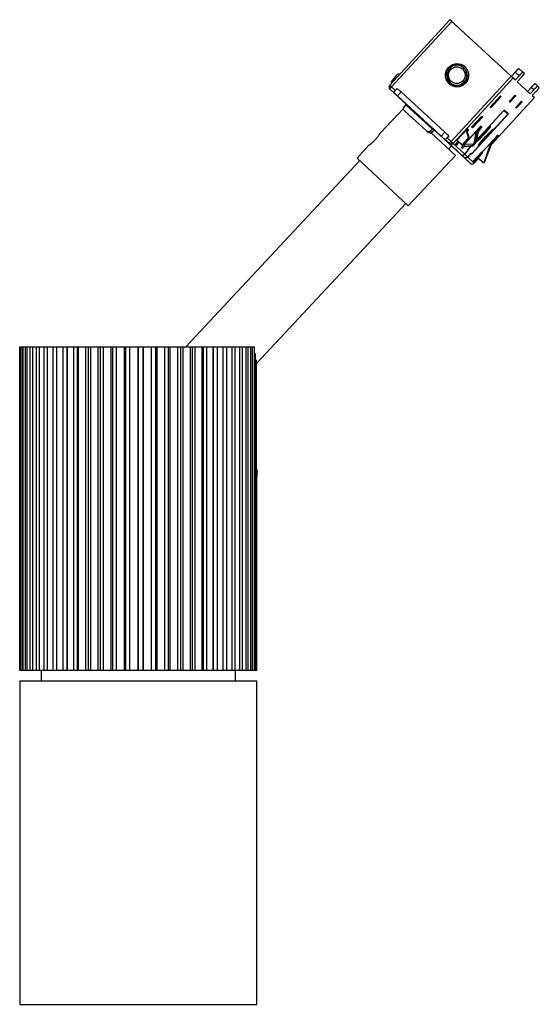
# Model space of a CAD drawing. Header units: millimetres. Extents: x -8 to 89, y -89 to 93.
import ezdxf

# ---------------------------------------------------------------- set-up
doc = ezdxf.new("R2010")
doc.units = ezdxf.units.MM

msp = doc.modelspace()

# ---------------------------------------------------------------- linework, layer by layer
at = {"color": 7, "linetype": 'Continuous', "lineweight": 25}
for p, q in [((71.98, 93.45), (60.82, 81.3)), ((72.33, 93.13), (71.98, 93.45)), ((61.17, 80.97), (72.33, 93.13)), ((72.33, 93.13), (83.37, 83)), ((72.14, 84.21), (71.93, 84.4)), ((72.08, 84.52), (72.6, 85.07)), ((72.32, 84.69), (72.74, 85.14)), ((73.06, 85.2), (72.79, 84.9)), ((73.65, 84.93), (73.85, 85.15)), ((73.89, 85.15), (73.69, 84.92)), ((74.65, 84.41), (74.55, 84.51)), ((84.8, 84.39), (85.54, 83.71)), ((62.11, 83.19), (61.07, 81.95)), ((62.49, 83.32), (62.65, 83.29)), ((71.24, 83.17), (71.52, 83.48)), ((71.25, 83.22), (71.5, 83.5)), ((72.21, 70.84), (83.37, 83)), ((83.75, 82.65), (72.6, 70.49)), ((75.35, 82.46), (74.75, 81.81)), ((83.42, 82.95), (84.1, 83.7)), ((83.75, 82.65), (84.15, 82.27)), ((84.84, 83.02), (84.1, 83.7)), ((84.84, 83.02), (84.15, 82.27)), ((84.5, 81.94), (85.18, 82.68)), ((85.82, 83.45), (85.54, 83.71)), ((60.85, 81.27), (60.82, 81.3)), ((61.17, 80.97), (60.85, 81.27)), ((61.59, 79.91), (60.85, 80.59)), ((63.91, 77.73), (60.85, 80.59)), ((61.27, 81.78), (61.07, 81.95)), ((61.07, 81.95), (61.23, 81.8)), ((61.17, 80.97), (61.89, 80.32)), ((61.23, 81.8), (61.26, 81.78)), ((62.23, 80.68), (61.55, 79.95)), ((72.03, 81.8), (72.12, 81.72)), ((73.92, 81.28), (73.62, 80.96)), ((74.65, 81.9), (74.42, 82.12)), ((74.65, 81.9), (74.72, 81.84)), ((86.92, 79.69), (84.5, 81.94)), ((86.41, 80.16), (87.08, 80.9)), ((87.6, 80.42), (86.92, 79.69)), ((87.6, 80.42), (87.08, 80.9)), ((88.31, 81.13), (87.79, 81.6)), ((88.59, 80.87), (88.31, 81.13)), ((61.55, 79.95), (61.59, 79.91)), ((62.25, 79.3), (62.93, 80.04)), ((70.35, 71.87), (62.25, 79.3)), ((71.03, 72.61), (62.93, 80.04)), ((79.44, 77.21), (81.39, 79.33)), ((81.53, 79.19), (79.59, 77.08)), ((79.72, 70.32), (87.67, 78.99)), ((81.38, 79.33), (81.53, 79.19)), ((81.39, 79.33), (81.53, 79.19)), ((83.02, 78.25), (84.11, 79.45)), ((84.23, 79.35), (83.13, 78.15)), ((83.43, 78.71), (83.64, 78.72)), ((83.53, 78.81), (84.04, 79.37)), ((83.53, 78.81), (83.53, 78.81)), ((83.53, 78.81), (83.64, 78.72)), ((83.64, 78.72), (84.14, 79.27)), ((84.04, 79.37), (84.04, 79.37)), ((84.04, 79.37), (84.14, 79.27)), ((84.11, 79.45), (84.23, 79.35)), ((84.23, 79.35), (84.11, 79.45)), ((87.27, 79.36), (87.95, 80.1)), ((87.27, 79.36), (87.67, 78.99)), ((63.42, 77.04), (59.12, 72.44)), ((63.5, 77.22), (63.83, 77.65)), ((63.93, 77.76), (63.83, 77.65)), ((68.76, 73.13), (63.83, 77.65)), ((68.89, 73.21), (63.89, 77.8)), ((63.89, 77.8), (63.93, 77.76)), ((79.59, 77.08), (79.44, 77.21)), ((79.45, 77.21), (79.59, 77.08)), ((83.13, 78.15), (83.02, 78.25)), ((83.13, 78.15), (83.02, 78.25)), ((84.21, 77.14), (85.31, 78.34)), ((84.32, 77.04), (84.21, 77.14)), ((84.32, 77.04), (84.21, 77.14)), ((85.42, 78.23), (84.32, 77.04)), ((84.63, 77.6), (84.83, 77.61)), ((84.72, 77.7), (85.23, 78.25)), ((84.72, 77.7), (84.83, 77.61)), ((84.72, 77.7), (84.72, 77.7)), ((84.83, 77.61), (85.33, 78.16)), ((85.23, 78.26), (85.23, 78.25)), ((85.23, 78.25), (85.33, 78.16)), ((85.42, 78.23), (85.3, 78.34)), ((85.31, 78.34), (85.42, 78.23)), ((67.69, 72.75), (63.56, 76.54)), ((82.84, 75.97), (75.99, 68.51)), ((76.03, 73.49), (77.94, 75.57)), ((76.07, 68.61), (82.77, 75.9)), ((78.08, 75.44), (76.18, 73.36)), ((76.88, 71.02), (82.08, 76.68)), ((82.02, 76.61), (76.88, 71.01)), ((77.94, 75.57), (78.08, 75.44)), ((77.94, 75.57), (78.08, 75.44)), ((82.02, 76.61), (82.01, 76.61)), ((82.77, 75.9), (82.02, 76.61)), ((82.07, 76.68), (82.1, 76.65)), ((82.08, 76.68), (82.84, 75.97)), ((82.84, 75.97), (82.1, 76.65)), ((68.76, 73.13), (68.36, 72.76)), ((68.76, 73.13), (68.86, 73.24)), ((69.07, 72.93), (68.76, 73.13)), ((69.17, 72.95), (68.89, 73.21)), ((68.89, 73.05), (68.97, 73.14)), ((68.97, 73.14), (68.89, 73.05)), ((73.28, 71.09), (75.25, 73.23)), ((74.88, 70.6), (77.49, 73.44)), ((77.52, 73.42), (74.88, 70.54)), ((75.24, 73.23), (75.44, 73.05)), ((75.25, 73.23), (75.44, 73.05)), ((76.18, 73.36), (76.03, 73.49)), ((76.18, 73.36), (76.03, 73.49)), ((76.82, 70.8), (77.26, 73.11)), ((77.26, 73.11), (77.39, 72.99)), ((77.7, 73.25), (77.36, 72.88)), ((77.38, 72.96), (77.67, 73.28)), ((77.49, 73.44), (77.52, 73.42)), ((77.7, 73.25), (77.67, 73.28)), ((67.76, 72.7), (68.07, 72.51)), ((68.36, 72.76), (68.67, 72.56)), ((73.01, 68.27), (68.52, 72.47)), ((68.67, 72.56), (69.07, 72.93)), ((68.67, 72.56), (69.07, 72.93)), ((68.67, 72.56), (68.67, 72.56)), ((69.06, 73.05), (69, 72.98)), ((69.07, 72.93), (69.13, 72.99)), ((69.13, 72.99), (69.07, 72.93)), ((69.07, 72.93), (69.07, 72.93)), ((69.11, 72.97), (74.03, 68.46)), ((73.03, 69.38), (69.11, 72.97)), ((70.35, 71.87), (71.03, 72.61)), ((71.12, 71.17), (71.8, 71.9)), ((71.81, 71.89), (71.47, 71.52)), ((71.47, 71.52), (72.21, 70.84)), ((71.81, 71.89), (71.8, 71.9)), ((75.32, 71.44), (74.27, 70.21)), ((75.48, 71.29), (74.42, 70.07)), ((75.39, 71.83), (75, 72.96)), ((75.55, 71.68), (75.08, 73.05)), ((75.44, 73.05), (75.18, 72.76)), ((75.32, 71.44), (75.48, 71.29)), ((75.39, 71.83), (75.55, 71.68)), ((76.51, 70.54), (76.94, 72.78)), ((76.82, 70.76), (77.39, 72.99)), ((77.39, 72.99), (76.82, 70.79)), ((77.38, 72.99), (77.39, 72.99)), ((77.98, 68.88), (80.68, 71.83)), ((78.01, 68.86), (80.71, 71.8)), ((78.1, 72.26), (78.24, 72.12)), ((78.63, 71.76), (78.77, 71.63)), ((80.89, 71.64), (79.74, 70.38)), ((80.86, 71.66), (79.78, 70.48)), ((80.71, 71.8), (80.68, 71.83)), ((80.89, 71.64), (80.86, 71.66)), ((56.98, 70.15), (54.77, 67.79)), ((71.15, 71.13), (71.12, 71.17)), ((71.89, 70.46), (71.15, 71.13)), ((71.73, 69.46), (72.29, 70.06)), ((74.03, 68.46), (71.89, 70.46)), ((72.27, 70.04), (75.81, 66.8)), ((72.28, 70.05), (74.6, 67.93)), ((72.29, 70.05), (73.03, 69.38)), ((72.6, 70.49), (74.74, 68.49)), ((72.89, 70.22), (73.49, 70.87)), ((72.89, 70.22), (72.96, 70.15)), ((73.01, 70.1), (72.94, 70.17)), ((73.1, 70.16), (72.96, 70.15)), ((73.01, 70.1), (72.96, 70.15)), ((73.01, 70.1), (73.15, 70.11)), ((73.1, 70.16), (73.64, 70.74)), ((73.1, 70.16), (73.15, 70.11)), ((73.69, 70.7), (73.15, 70.11)), ((73.28, 71.09), (73.3, 71.06)), ((74.27, 70.21), (73.29, 71.05)), ((73.45, 70.91), (74.42, 70.07)), ((74.28, 69.6), (74.14, 69.73)), ((74.42, 70.07), (74.27, 70.21)), ((74.53, 70.19), (74.67, 70.06)), ((74.79, 69.95), (74.53, 70.19)), ((74.72, 70.01), (75.94, 70.02)), ((74.72, 70.01), (74.81, 69.93)), ((74.77, 70.38), (76.37, 70.39)), ((74.81, 69.93), (75.97, 70.02)), ((75.94, 70.02), (74.81, 69.93)), ((74.88, 70.54), (74.85, 70.57)), ((75.23, 69.22), (75.96, 70.02)), ((75.97, 70.02), (75.32, 69.31)), ((75.97, 70.02), (75.94, 70.02)), ((76.37, 70.39), (76.51, 70.54)), ((76.5, 70.23), (76.62, 70.36)), ((76.82, 70.79), (76.82, 70.76)), ((79.52, 70.5), (78.33, 67.07)), ((79.64, 70.62), (78.46, 67.2)), ((78.52, 67.3), (79.78, 70.48)), ((79.64, 70.62), (79.78, 70.48)), ((54.77, 67.79), (64.28, 58.91)), ((73.01, 68.27), (64.27, 58.92)), ((64.28, 58.91), (73.01, 68.27)), ((74.03, 68.46), (74.6, 67.93)), ((74.03, 68.46), (74.03, 68.46)), ((74.6, 67.93), (74.6, 67.93)), ((75.81, 66.8), (74.6, 67.93)), ((74.74, 68.49), (75.41, 69.22)), ((75.32, 69.13), (74.74, 68.49)), ((74.74, 68.49), (75.3, 67.96)), ((75.32, 69.13), (75.23, 69.22)), ((75.98, 68.7), (75.3, 67.96)), ((75.31, 67.96), (75.89, 68.6)), ((75.31, 67.96), (76.51, 66.83)), ((75.32, 69.32), (75.41, 69.22)), ((75.99, 68.51), (75.89, 68.6)), ((75.98, 68.7), (76.07, 68.61)), ((76.21, 67.11), (77.9, 68.95)), ((76.43, 67.05), (77.98, 68.74)), ((78.04, 68.69), (76.48, 67)), ((76.51, 66.83), (77.33, 67.71)), ((77.22, 67.81), (77.27, 67.77)), ((77.22, 67.81), (78.22, 66.89)), ((77.27, 67.77), (78.19, 66.92)), ((77.9, 68.95), (77.98, 68.88)), ((77.98, 68.74), (77.98, 68.88)), ((77.98, 68.88), (78.03, 68.84)), ((78.04, 68.69), (77.98, 68.74)), ((78.04, 68.69), (78.03, 68.84)), ((55.25, 67.34), (22.97, 32.77)), ((76.29, 67.04), (76.21, 67.11)), ((76.27, 67.06), (76.34, 66.99)), ((76.43, 67.05), (76.29, 67.04)), ((76.34, 66.99), (76.29, 67.04)), ((76.34, 66.99), (76.48, 67)), ((76.43, 67.05), (76.48, 67)), ((76.8, 67.25), (76.75, 67.29)), ((78.19, 66.92), (78.33, 67.07)), ((78.36, 67.05), (78.22, 66.89)), ((78.22, 66.89), (78.22, 66.89)), ((78.46, 67.2), (78.47, 67.19)), ((36.09, 29.68), (63.8, 59.36)), ((-7.85, 32.77), (35.73, 32.77)), ((-7.85, -27.23), (-7.85, 32.77)), ((-7.78, -27.23), (-7.78, 32.77)), ((-7.67, -27.23), (-7.67, 32.77)), ((-7.42, -27.23), (-7.42, 32.77)), ((-7.2, -27.23), (-7.2, 32.77)), ((-6.79, -27.23), (-6.79, 32.77)), ((-6.45, -27.23), (-6.45, 32.77)), ((-5.88, -27.23), (-5.88, 32.77)), ((-5.44, -27.23), (-5.44, 32.77)), ((-4.71, -27.23), (-4.71, 32.77)), ((-4.17, -27.23), (-4.17, 32.77)), ((-3.29, -27.23), (-3.29, 32.77)), ((-2.66, -27.23), (-2.66, 32.77)), ((-1.65, -27.23), (-1.65, 32.77)), ((-0.93, -27.23), (-0.93, 32.77)), ((0.2, -27.23), (0.2, 32.77)), ((0.87, 32.77), (0.87, -27.23)), ((1, -27.23), (1, 32.77)), ((2.23, -27.23), (2.23, 32.77)), ((2.81, 32.77), (2.81, -27.23)), ((3.09, -27.23), (3.09, 32.77)), ((4.41, -27.23), (4.41, 32.77)), ((4.89, 32.77), (4.89, -27.23)), ((5.33, -27.23), (5.33, 32.77)), ((6.73, -27.23), (6.73, 32.77)), ((7.1, 32.77), (7.1, -27.23)), ((7.69, -27.23), (7.69, 32.77)), ((9.14, -27.23), (9.14, 32.77)), ((9.4, 32.77), (9.4, -27.23)), ((10.13, -27.23), (10.13, 32.77)), ((11.61, -27.23), (11.61, 32.77)), ((11.77, 32.77), (11.77, -27.23)), ((12.62, -27.23), (12.62, 32.77)), ((14.12, -27.23), (14.12, 32.77)), ((14.16, 32.77), (14.16, -27.23)), ((15.06, -27.23), (15.06, 32.77)), ((15.14, -27.23), (15.14, 32.77)), ((16.63, -27.23), (16.63, 32.77)), ((17.44, -27.23), (17.44, 32.77)), ((17.64, -27.23), (17.64, 32.77)), ((19.11, -27.23), (19.11, 32.77)), ((19.79, -27.23), (19.79, 32.77)), ((20.09, -27.23), (20.09, 32.77)), ((21.52, -27.23), (21.52, 32.77)), ((22.06, -27.23), (22.06, 32.77)), ((22.47, -27.23), (22.47, 32.77)), ((23.84, -27.23), (23.84, 32.77)), ((24.22, -27.23), (24.22, 32.77)), ((24.74, -27.23), (24.74, 32.77)), ((26.03, -27.23), (26.03, 32.77)), ((26.26, -27.23), (26.26, 32.77)), ((26.87, -27.23), (26.87, 32.77)), ((28.07, -27.23), (28.07, 32.77)), ((28.14, -27.23), (28.14, 32.77)), ((28.84, -27.23), (28.84, 32.77)), ((29.92, -27.23), (29.92, 32.77)), ((30.61, -27.23), (30.61, 32.77)), ((31.57, -27.23), (31.57, 32.77)), ((32.17, -27.23), (32.17, 32.77)), ((32.99, -27.23), (32.99, 32.77)), ((33.5, -27.23), (33.5, 32.77)), ((34.17, -27.23), (34.17, 32.77)), ((34.57, -27.23), (34.57, 32.77)), ((35.08, -27.23), (35.08, 32.77)), ((35.38, -27.23), (35.38, 32.77)), ((35.73, -27.23), (35.73, 32.77)), ((35.91, -27.23), (35.91, 31.51)), ((36.09, -27.23), (36.09, 30.36)), ((36.15, 10.01), (36.16, 8.64)), ((36.15, -27.23), (36.15, 10.01)), ((36.16, -27.23), (36.16, 8.64)), ((-7.85, -27.23), (36.16, -27.23)), ((-3.89, -27.23), (-3.89, -29.23)), ((32.21, -29.23), (32.21, -27.23)), ((-7.84, -29.23), (-7.84, -89.23)), ((-7.84, -29.23), (36.16, -29.23)), ((36.16, -89.23), (36.16, -29.23)), ((-7.84, -89.23), (36.16, -89.23))]:
    msp.add_line(p, q, dxfattribs=at)
at = {"color": 7, "linetype": 'Continuous', "lineweight": 25, "flags": 128}
for points in [[(77.49, 73.44), (77.6, 73.55), (77.69, 73.65), (77.75, 73.71), (77.78, 73.72), (77.76, 73.7), (77.71, 73.63), (77.62, 73.53), (77.52, 73.42)], [(77.67, 73.28), (77.77, 73.39), (77.87, 73.48), (77.93, 73.54), (77.95, 73.56), (77.94, 73.53), (77.89, 73.46), (77.8, 73.36), (77.7, 73.25)], [(78.1, 72.26), (78.5, 72.69), (78.87, 73.08), (79.19, 73.4), (79.42, 73.62), (79.56, 73.72), (79.58, 73.7), (79.48, 73.56), (79.28, 73.31), (78.99, 72.97), (78.64, 72.56), (78.24, 72.12)], [(78.63, 71.77), (79.03, 72.2), (79.4, 72.59), (79.72, 72.9), (79.95, 73.12), (80.09, 73.23), (80.11, 73.21), (80.01, 73.07), (79.81, 72.82), (79.52, 72.47), (79.17, 72.07), (78.77, 71.63)], [(68.07, 72.51), (68.15, 72.47), (68.22, 72.44)], [(69.17, 72.95), (69.16, 72.96), (69.13, 72.99), (69.13, 72.99)], [(78.24, 72.12), (77.84, 71.69), (77.47, 71.3), (77.15, 70.99), (76.92, 70.77), (76.79, 70.66), (76.77, 70.68), (76.78, 70.7)], [(78.77, 71.63), (78.37, 71.2), (78, 70.81), (77.68, 70.49), (77.45, 70.27), (77.31, 70.17), (77.29, 70.19), (77.39, 70.33), (77.59, 70.58), (77.88, 70.92), (78.23, 71.33), (78.63, 71.77)], [(76.82, 70.76), (76.81, 70.74), (76.81, 70.73)], [(78.36, 67.05), (78.37, 67.04), (78.37, 67.03)]]:
    msp.add_lwpolyline(points, dxfattribs=at)
at = {"color": 7, "linetype": 'Continuous', "lineweight": 25}
for centre, radius, start, end in [((73.35, 83.1), 2.15, 47.5051, 227.4081), ((73.29, 83.15), 1.85, 137.4114, 317.504), ((73.29, 83.16), 1.85, 359.6992, 137.5188), ((73.39, 83.06), 1.85, 326.5229, 46.9313), ((88.1, 80.36), 5.21, 129.2884, 140.1239), ((73.29, 83.16), 1.85, 317.4502, 359.6803), ((88.84, 79.68), 5.21, 129.2884, 140.1239), ((81.41, 86.48), 5.35, 314.7835, 325.5311), ((61.19, 80.96), 0.5, 137.4566, 227.4764), ((61.32, 80.98), 0.553, 148.4968, 182.977), ((61.34, 80.97), 0.573, 182.0739, 215.7212), ((73.39, 83.06), 1.85, 226.9695, 283.9725), ((91.69, 77.01), 5.33, 129.3681, 140.1393), ((84.18, 83.89), 5.35, 314.7835, 325.5311), ((68.33, 72.93), 0.5, 257.1949, 312.5033), ((92.37, 58.72), 19.67, 136.5005, 142.2346), ((82.32, 70.46), 2.13, 129.3681, 140.1393), ((79.21, 73.32), 2.14, 314.7835, 325.5311), ((82.5, 70.29), 2.13, 129.3681, 140.1393), ((79.39, 73.15), 2.14, 314.7835, 325.5311), ((72.2, 71), 0.571, 239.9239, 273.1231), ((72.21, 71.02), 0.594, 272.068, 304.3943), ((75.75, 68.77), 1.87, 135.7792, 149.2993), ((72.64, 71.78), 2.73, 307.0173, 319.6497), ((75.85, 70.57), 0.556, 279.3542, 341.0867), ((76.42, 70.96), 0.424, 281.2099, 337.9973), ((77.98, 67.39), 0.506, 317.5798, 324.531), ((77.98, 67.39), 0.506, 324.5304, 331.6125)]:
    msp.add_arc(centre, radius, start, end, dxfattribs=at)
for points, knots in [([(71.86, 81.54), (71.83, 81.58), (71.77, 81.64), (71.68, 81.74), (71.59, 81.84), (71.52, 81.95), (71.45, 82.07), (71.34, 82.28), (71.22, 82.6), (71.16, 83.03), (71.18, 83.47), (71.29, 83.89), (71.48, 84.27), (71.73, 84.59), (72.03, 84.86), (72.38, 85.08), (72.79, 85.23), (73.23, 85.29), (73.67, 85.27), (74.04, 85.16), (74.33, 85.03), (74.57, 84.89), (74.7, 84.77), (74.77, 84.71)], [0, 0, 0, 0, 0.020117, 0.040089, 0.059997, 0.07992, 0.099937, 0.120129, 0.184966, 0.250091, 0.314907, 0.380053, 0.439873, 0.500026, 0.559867, 0.62, 0.684837, 0.749962, 0.814779, 0.879924, 0.919979, 0.95979, 1, 1, 1, 1]), ([(74.42, 82.12), (74.33, 82.02), (74.22, 81.92), (73.94, 81.75), (73.77, 81.68), (73.36, 81.6), (73.13, 81.6), (72.66, 81.72), (72.42, 81.85), (72.04, 82.2), (71.9, 82.42), (71.74, 82.88), (71.72, 83.11), (71.76, 83.52), (71.82, 83.7), (71.96, 84), (72.05, 84.12), (72.14, 84.21)], [0, 0, 0, 0, 0.125, 0.125, 0.25, 0.25, 0.375, 0.375, 0.5, 0.5, 0.625, 0.625, 0.75, 0.75, 0.875, 0.875, 1, 1, 1, 1]), ([(74.77, 84.71), (74.8, 84.68), (74.87, 84.62), (74.96, 84.52), (75.04, 84.41), (75.12, 84.3), (75.19, 84.19), (75.3, 83.98), (75.42, 83.66), (75.48, 83.22), (75.45, 82.78), (75.34, 82.37), (75.16, 81.99), (74.91, 81.67), (74.61, 81.39), (74.25, 81.18), (73.85, 81.03), (73.41, 80.97), (72.97, 80.99), (72.6, 81.09), (72.3, 81.23), (72.07, 81.37), (71.93, 81.49), (71.86, 81.54)], [0, 0, 0, 0, 0.0201167, 0.0400893, 0.059997, 0.0799197, 0.0999373, 0.1201285, 0.1849655, 0.2500907, 0.3149073, 0.3800528, 0.4398735, 0.5000262, 0.5598672, 0.6199996, 0.6848367, 0.7499618, 0.8147786, 0.8799239, 0.9199794, 0.9597898, 1, 1, 1, 1]), ([(72.14, 84.21), (72.23, 84.31), (72.34, 84.4), (72.62, 84.57), (72.79, 84.65), (73.2, 84.72), (73.43, 84.72), (73.9, 84.6), (74.14, 84.48), (74.52, 84.13), (74.66, 83.91), (74.82, 83.45), (74.84, 83.22), (74.8, 82.81), (74.74, 82.63), (74.6, 82.33), (74.51, 82.21), (74.42, 82.12)], [0, 0, 0, 0, 0.125, 0.125, 0.25, 0.25, 0.375, 0.375, 0.5, 0.5, 0.625, 0.625, 0.75, 0.75, 0.875, 0.875, 1, 1, 1, 1]), ([(62.49, 83.32), (62.42, 83.33), (62.35, 83.33), (62.21, 83.28), (62.15, 83.24), (62.11, 83.19)], [0, 0, 0, 0, 0.5, 0.5, 1, 1, 1, 1]), ([(73.94, 81.26), (73.78, 81.22), (73.46, 81.15), (72.96, 81.2), (72.48, 81.37), (72.08, 81.66), (71.78, 82), (71.67, 82.27), (71.62, 82.39)], [0, 0, 0, 0, 0.1707678, 0.3475294, 0.5242896, 0.6950534, 0.8658172, 1, 1, 1, 1]), ([(71.65, 82.34), (71.66, 82.31), (71.72, 82.04), (71.93, 81.84), (72.11, 81.65)], [0, 0, 0, 0, 0.104211, 1, 1, 1, 1]), ([(83.75, 82.65), (83.75, 82.65), (83.7, 82.69), (83.56, 82.82), (83.46, 82.91), (83.37, 83)], [0, 0, 0, 0, 0.5, 0.5, 1, 1, 1, 1]), ([(60.85, 80.59), (60.85, 80.59), (60.85, 80.59), (60.86, 80.6), (60.86, 80.62), (60.87, 80.63), (60.87, 80.63), (60.88, 80.63), (60.88, 80.63), (60.88, 80.64), (60.88, 80.64)], [0, 0, 0, 0, 0.279125, 0.531765, 0.773047, 0.888379, 0.944741, 0.972596, 0.991113, 1, 1, 1, 1]), ([(60.88, 80.64), (60.88, 80.64), (60.9, 80.66), (60.92, 80.69), (60.95, 80.73), (61, 80.78), (61.07, 80.86), (61.14, 80.93), (61.17, 80.97)], [0, 0, 0, 0, 0.1184, 0.234311, 0.351734, 0.468059, 0.715129, 1, 1, 1, 1]), ([(62.93, 80.04), (62.74, 80.22), (62.55, 80.39), (62.29, 80.63), (62.22, 80.69), (62.23, 80.68)], [0, 0, 0, 0, 0.5, 0.5, 1, 1, 1, 1]), ([(74.75, 81.81), (74.72, 81.78), (74.67, 81.72), (74.57, 81.64), (74.48, 81.56), (74.34, 81.47), (74.15, 81.37), (74, 81.31), (73.92, 81.28)], [0, 0, 0, 0, 0.125085, 0.249697, 0.374379, 0.49967, 0.749698, 1, 1, 1, 1]), ([(87.08, 80.9), (87.1, 80.92), (87.15, 80.97), (87.21, 81.03), (87.27, 81.1), (87.36, 81.19), (87.46, 81.3), (87.57, 81.41), (87.67, 81.5), (87.73, 81.56), (87.78, 81.6), (87.79, 81.6), (87.79, 81.6)], [0, 0, 0, 0, 0.060099, 0.119808, 0.179664, 0.240199, 0.369538, 0.500121, 0.62939, 0.760042, 0.879663, 1, 1, 1, 1]), ([(62.25, 79.3), (62.23, 79.32), (62.18, 79.37), (62.12, 79.43), (62.05, 79.49), (61.96, 79.57), (61.85, 79.67), (61.74, 79.77), (61.65, 79.86), (61.59, 79.91), (61.55, 79.95), (61.55, 79.95), (61.55, 79.95)], [0, 0, 0, 0, 0.060099, 0.119808, 0.179664, 0.240199, 0.369538, 0.500121, 0.62939, 0.760042, 0.879663, 1, 1, 1, 1]), ([(63.56, 76.54), (63.52, 76.58), (63.48, 76.63), (63.42, 76.74), (63.4, 76.8), (63.39, 76.93), (63.4, 77), (63.44, 77.12), (63.46, 77.17), (63.5, 77.22)], [0, 0, 0, 0, 0.25, 0.25, 0.5, 0.5, 0.75, 0.75, 1, 1, 1, 1]), ([(58.15, 71.21), (58.22, 71.28), (58.36, 71.44), (58.61, 71.75), (58.88, 72.11), (59.05, 72.36), (59.11, 72.42), (59.12, 72.44)], [0, 0, 0, 0, 0.138724, 0.285998, 0.5704, 0.854505, 1, 1, 1, 1]), ([(68.36, 72.76), (68.32, 72.72), (68.27, 72.68), (68.15, 72.64), (68.09, 72.62), (67.96, 72.62), (67.89, 72.64), (67.78, 72.68), (67.73, 72.72), (67.69, 72.75)], [0, 0, 0, 0, 0.25, 0.25, 0.5, 0.5, 0.75, 0.75, 1, 1, 1, 1]), ([(68.19, 72.45), (68.23, 72.44), (68.32, 72.42), (68.43, 72.43), (68.49, 72.46), (68.51, 72.47)], [0, 0, 0, 0, 0.3873264, 0.7788172, 1, 1, 1, 1]), ([(71.12, 71.17), (71.12, 71.17), (71.11, 71.17), (71.1, 71.18), (71.08, 71.2), (71.05, 71.23), (70.98, 71.29), (70.88, 71.38), (70.76, 71.49), (70.63, 71.62), (70.49, 71.75), (70.4, 71.83), (70.35, 71.87)], [0, 0, 0, 0, 0.060099, 0.119808, 0.179664, 0.240199, 0.369538, 0.500121, 0.62939, 0.760042, 0.879663, 1, 1, 1, 1]), ([(71.8, 71.9), (71.79, 71.91), (71.7, 71.99), (71.41, 72.25), (71.22, 72.43), (71.03, 72.61)], [0, 0, 0, 0, 0.5, 0.5, 1, 1, 1, 1]), ([(71.15, 71.13), (71.15, 71.14), (71.15, 71.14), (71.16, 71.15), (71.19, 71.19), (71.23, 71.24), (71.29, 71.31), (71.35, 71.38), (71.41, 71.45), (71.45, 71.49), (71.47, 71.52)], [0, 0, 0, 0, 0.0783046, 0.1582032, 0.3262858, 0.4997206, 0.6249392, 0.7598042, 0.8775444, 1, 1, 1, 1]), ([(75.32, 71.44), (75.36, 71.49), (75.39, 71.56), (75.42, 71.7), (75.41, 71.77), (75.39, 71.83)], [0, 0, 0, 0, 0.5, 0.5, 1, 1, 1, 1]), ([(75.55, 71.68), (75.57, 71.62), (75.58, 71.55), (75.55, 71.41), (75.52, 71.34), (75.48, 71.29)], [0, 0, 0, 0, 0.5, 0.5, 1, 1, 1, 1]), ([(56.98, 70.15), (57, 70.17), (57.06, 70.22), (57.3, 70.41), (57.64, 70.7), (57.93, 70.98), (58.08, 71.13), (58.15, 71.21)], [0, 0, 0, 0, 0.145865, 0.430207, 0.71447, 0.861469, 1, 1, 1, 1]), ([(72.6, 70.49), (72.51, 70.39), (72.38, 70.33), (72.12, 70.32), (71.99, 70.37), (71.89, 70.46)], [0, 0, 0, 0, 0.5, 0.5, 1, 1, 1, 1]), ([(71.92, 70.5), (71.94, 70.54), (71.98, 70.59), (72.09, 70.71), (72.15, 70.78), (72.21, 70.84)], [0, 0, 0, 0, 0.5, 0.5, 1, 1, 1, 1]), ([(72.21, 70.84), (72.28, 70.78), (72.35, 70.72), (72.47, 70.61), (72.52, 70.56), (72.55, 70.53)], [0, 0, 0, 0, 0.5, 0.5, 1, 1, 1, 1]), ([(74.77, 70.38), (74.76, 70.36), (74.74, 70.31), (74.71, 70.26), (74.69, 70.21), (74.67, 70.15), (74.65, 70.09), (74.66, 70.07), (74.67, 70.06)], [0, 0, 0, 0, 0.131126, 0.257915, 0.38198, 0.50504, 0.754331, 1, 1, 1, 1]), ([(74.67, 70.06), (74.68, 70.05), (74.71, 70.02), (74.72, 70.02), (74.72, 70.01)], [0, 0, 0, 0, 0.53157, 1, 1, 1, 1]), ([(74.77, 70.38), (74.78, 70.39), (74.79, 70.42), (74.82, 70.46), (74.85, 70.51), (74.87, 70.53), (74.88, 70.54)], [0, 0, 0, 0, 0.256687, 0.508175, 0.755562, 1, 1, 1, 1]), ([(74.81, 69.93), (74.81, 69.93), (74.81, 69.93), (74.81, 69.93), (74.8, 69.94), (74.79, 69.95), (74.79, 69.95)], [0, 0, 0, 0, 0.226518, 0.468444, 0.726165, 1, 1, 1, 1]), ([(75.94, 70.02), (75.97, 70.02), (75.99, 70.02), (75.99, 70.02), (75.97, 70.02), (75.94, 70.02)], [0, 0, 0, 0, 0.5, 0.5, 1, 1, 1, 1]), ([(75.97, 70.02), (76, 70.02), (76.1, 70.03), (76.2, 70.05), (76.32, 70.11), (76.43, 70.17), (76.5, 70.24), (76.54, 70.28)], [0, 0, 0, 0, 0.101894, 0.444766, 0.573032, 0.709029, 1, 1, 1, 1]), ([(76.37, 70.39), (76.42, 70.36), (76.51, 70.31), (76.55, 70.28), (76.54, 70.28), (76.54, 70.28)], [0, 0, 0, 0, 0.4720473, 0.9277516, 1, 1, 1, 1]), ([(76.61, 70.36), (76.61, 70.36), (76.62, 70.35), (76.59, 70.4), (76.53, 70.49), (76.51, 70.54)], [0, 0, 0, 0, 0.072025, 0.526573, 1, 1, 1, 1]), ([(76.61, 70.36), (76.66, 70.42), (76.75, 70.53), (76.79, 70.67), (76.81, 70.73)], [0, 0, 0, 0, 0.544018, 1, 1, 1, 1]), ([(76.82, 70.79), (76.81, 70.75), (76.81, 70.72), (76.8, 70.73), (76.81, 70.76), (76.82, 70.8)], [0, 0, 0, 0, 0.5, 0.5, 1, 1, 1, 1]), ([(79.64, 70.62), (79.64, 70.62), (79.63, 70.62), (79.62, 70.6), (79.59, 70.58), (79.56, 70.55), (79.53, 70.52), (79.52, 70.5)], [0, 0, 0, 0, 0.232761, 0.428638, 0.606063, 0.789128, 1, 1, 1, 1]), ([(74.03, 68.46), (74.05, 68.44), (74.08, 68.41), (74.14, 68.38), (74.2, 68.35), (74.26, 68.34), (74.33, 68.33), (74.39, 68.33), (74.44, 68.33), (74.5, 68.34), (74.55, 68.36), (74.59, 68.38), (74.64, 68.4), (74.67, 68.43), (74.71, 68.46), (74.73, 68.48), (74.74, 68.49)], [0, 0, 0, 0, 0.089527, 0.176272, 0.260233, 0.34141, 0.419803, 0.495412, 0.568235, 0.638274, 0.705527, 0.769994, 0.831675, 0.89057, 0.946678, 1, 1, 1, 1]), ([(74.03, 68.46), (74.08, 68.42), (74.13, 68.38), (74.25, 68.34), (74.32, 68.32), (74.46, 68.33), (74.53, 68.35), (74.65, 68.41), (74.7, 68.44), (74.74, 68.49)], [0, 0, 0, 0, 0.25, 0.25, 0.5, 0.5, 0.75, 0.75, 1, 1, 1, 1]), ([(75.31, 67.96), (75.29, 67.94), (75.26, 67.91), (75.2, 67.87), (75.13, 67.83), (75.05, 67.81), (74.97, 67.79), (74.87, 67.8), (74.78, 67.82), (74.68, 67.86), (74.63, 67.9), (74.6, 67.93)], [0, 0, 0, 0, 0.084176, 0.175093, 0.272747, 0.377136, 0.488257, 0.606107, 0.730684, 0.861982, 1, 1, 1, 1]), ([(75.3, 67.96), (75.26, 67.92), (75.21, 67.88), (75.09, 67.82), (75.03, 67.8), (74.89, 67.8), (74.82, 67.81), (74.7, 67.85), (74.64, 67.89), (74.6, 67.93)], [0, 0, 0, 0, 0.25, 0.25, 0.5, 0.5, 0.75, 0.75, 1, 1, 1, 1]), ([(77.31, 67.73), (77.29, 67.71), (77.18, 67.6), (77.01, 67.43), (76.84, 67.27), (76.82, 67.25), (76.8, 67.25)], [0, 0, 0, 0, 0.06757, 0.37838, 0.68919, 1, 1, 1, 1]), ([(76.01, 66.69), (76.1, 66.66), (76.19, 66.66), (76.37, 66.71), (76.45, 66.76), (76.51, 66.83)], [0, 0, 0, 0, 0.5, 0.5, 1, 1, 1, 1]), ([(78.33, 67.07), (78.34, 67.07), (78.35, 67.06), (78.35, 67.05), (78.36, 67.05)], [0, 0, 0, 0, 0.5337506, 1, 1, 1, 1]), ([(78.37, 67.03), (78.38, 67.04), (78.4, 67.06), (78.43, 67.1), (78.45, 67.14), (78.47, 67.17), (78.47, 67.19)], [0, 0, 0, 0, 0.257429, 0.508218, 0.754866, 1, 1, 1, 1])]:
    msp.add_open_spline(points, degree=3, knots=knots, dxfattribs=at)
for points in [[(77.26, 73.11), (77.25, 73.12), (77.14, 73), (76.94, 72.78)], [(71.89, 70.46), (71.89, 70.46), (71.9, 70.48), (71.92, 70.5)], [(72.55, 70.53), (72.58, 70.51), (72.59, 70.49), (72.6, 70.49)], [(75.81, 66.8), (75.86, 66.75), (75.93, 66.71), (76.01, 66.69)], [(78.22, 66.89), (78.22, 66.9), (78.21, 66.9), (78.2, 66.91), (78.19, 66.92)], [(78.37, 67.03), (78.28, 66.94), (78.23, 66.89), (78.22, 66.89)], [(78.33, 67.07), (78.37, 67.09), (78.4, 67.12), (78.43, 67.15)], [(78.46, 67.2), (78.43, 67.15), (78.4, 67.09), (78.36, 67.05)], [(78.36, 67.05), (78.36, 67.05), (78.36, 67.05), (78.36, 67.05)], [(78.43, 67.15), (78.44, 67.17), (78.45, 67.18), (78.46, 67.2)], [(78.52, 67.3), (78.5, 67.26), (78.49, 67.22), (78.47, 67.19)]]:
    msp.add_open_spline(points, degree=3, dxfattribs=at)

doc.saveas('drawing.dxf')
